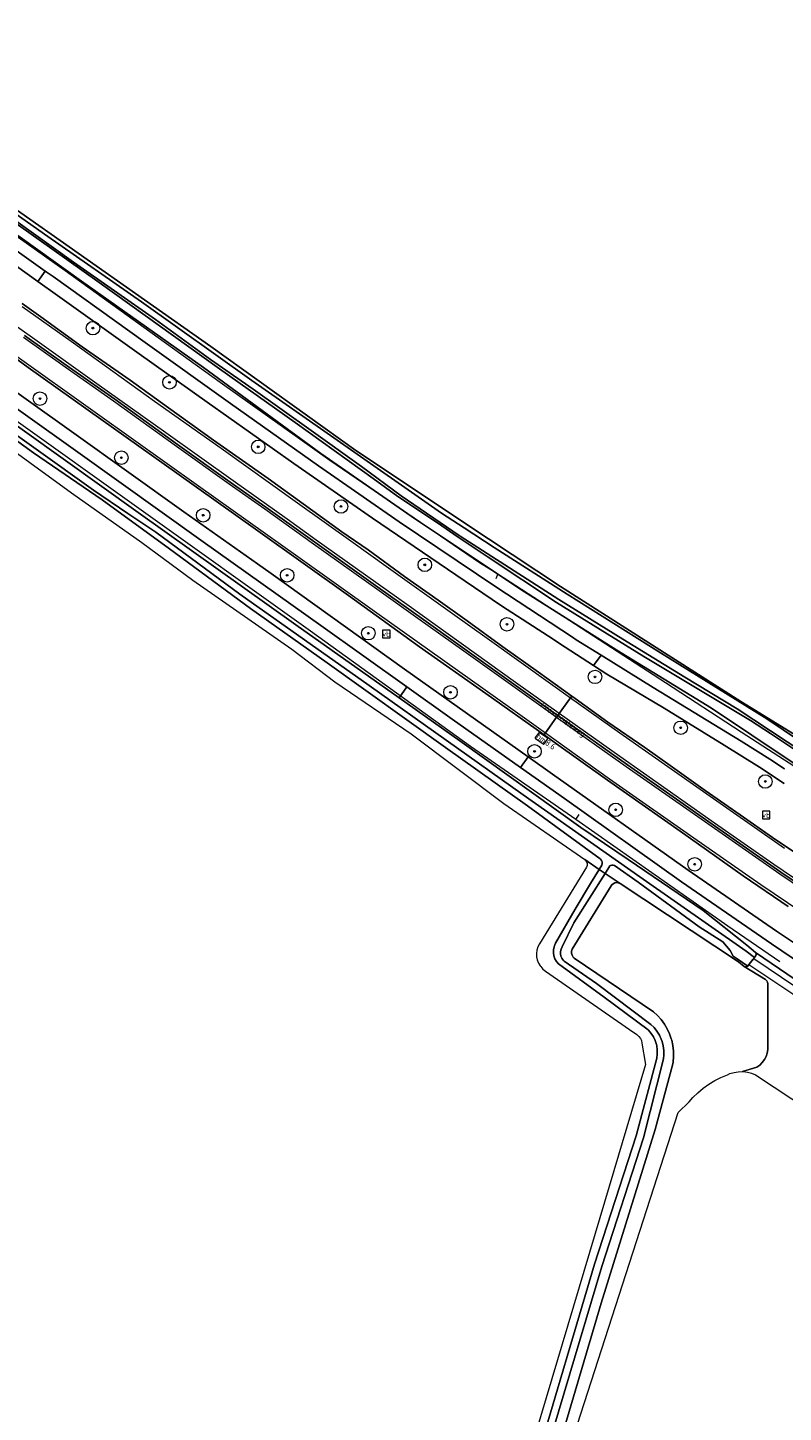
# Model space of a CAD drawing. Header units: metres. Extents: x 178952 to 185583, y 415201 to 419317.
# Tile 131 of 165: x 184595 to 184707, y 415462 to 415667. Entities that reach past the tile are written whole.
import ezdxf
from ezdxf.enums import TextEntityAlignment as Align

# ---------------------------------------------------------------- set-up
doc = ezdxf.new("R2010")
doc.units = ezdxf.units.M
for name, color, linetype, lineweight in [('B-WE-AM-AS_WEG-T18', 1, 'Continuous', 18), ('B-WE-VW-HECTOMETRERING-S', 7, 'Continuous', 25), ('B-XX-FV-GELEIDING_WILDRASTER-G', 253, 'Continuous', 18), ('B-XX-GR-BOOM-S', 90, 'Continuous', 25), ('B-XX-IE-TERREINAFSCHEIDING_KUNSTMATIG_HEKWERK_RASTER-G', 253, 'IE-TERREINAFSCHEIDING-KUNSTMATIG', 18), ('B-XX-KW-KUNSTWERK_DUIKER-GV', 252, 'Continuous', 18), ('B-XX-OG-TERREIN_CULTUURSCHEIDING-GV', 253, 'Continuous', 18), ('B-XX-OG-TOPOGRAFIE-T18', 253, 'Continuous', 18), ('B-XX-OG-WATER-GV', 253, 'Continuous', 18), ('B-XX-OG-WATER_SLOOT-GV', 253, 'Continuous', 18), ('B-XX-OG-WEG-GV', 253, 'Continuous', 18), ('B-XX-VW-MARKERING-G', 253, 'Continuous', 18), ('B-XX-VW-VERKEERSTEKEN_BORD-S', 7, 'Continuous', 25)]:
    doc.layers.add(name, color=color, linetype=linetype, lineweight=lineweight)
doc.styles.add('NLCS-ISO', font='NLCS-ISO.ttf')
doc.styles.add('NLCS-ISO-M-T18', font='NLCS-ISO.ttf', dxfattribs={"height": 1.8})
doc.styles.add('NLCS-ISO-M500-T18', font='NLCS-ISO.ttf', dxfattribs={"height": 0.9})
doc.linetypes.add('IE-TERREINAFSCHEIDING-KUNSTMATIG', pattern='A,4,[82,NLCS.SHX,S=0.75,R=90,X=0,Y=0],4,-2', length=10)

# ---------------------------------------------------------------- blocks, each defined once
blk = doc.blocks.new('SIE-WEG_VERKEERSBORD-SO')
at = {"color": 0, "linetype": 'ByBlock', "lineweight": 18}
blk.add_lwpolyline([(-1.125, -1.125), (1.125, -1.125), (1.125, 1.125), (-1.125, 1.125)], close=True, dxfattribs=at)
at = {"color": 0, "linetype": 'ByBlock', "lineweight": 18, "style": 'NLCS-ISO'}
blk.add_text('vb', height=1.5, dxfattribs=at).set_placement((0, 0), align=Align.MIDDLE_CENTER)
blk = doc.blocks.new('SGR-BOOM_01-SO')
at = {"linetype": 'ByBlock', "lineweight": 18}
h = blk.add_hatch(color=0, dxfattribs=at)
h.dxf.hatch_style = 1
edge = h.paths.add_edge_path()
edge.add_arc((0, 0), 0.25, 0, 360)
at = {"color": 0, "linetype": 'ByBlock', "lineweight": 18}
for radius in [2, 0.25]:
    blk.add_circle((0, 0), radius, dxfattribs=at)
blk = doc.blocks.new('SVW-HECTOMETERPAAL-SO')
at = {"lineweight": 18}
blk.add_lwpolyline([(-0.71, -0.52), (0.71, -0.52, 0.414214), (0.8, -0.44), (0.8, 0.44, 0.414214), (0.71, 0.52), (-0.71, 0.52, 0.414214), (-0.8, 0.44), (-0.8, -0.44, 0.414214)], format="xyb", close=True, dxfattribs=at)
at = {"lineweight": 18, "style": 'NLCS-ISO'}
blk.add_text('hm', height=0.9, dxfattribs=at).set_placement((0, 0), align=Align.MIDDLE_CENTER)

msp = doc.modelspace()

# ---------------------------------------------------------------- linework, layer by layer
at = {"layer": 'B-XX-FV-GELEIDING_WILDRASTER-G'}
for points in [[(184526.91, 415684.203), (184527.063, 415683.973), (184528.4, 415682.848), (184530.923, 415680.877), (184538.948, 415675.073), (184563.236, 415657.859), (184568.8, 415653.871), (184600.457, 415631.434), (184623.397, 415614.92), (184639.623, 415603.366), (184661.79, 415588.218), (184664.512, 415586.524), (184689.329, 415570.474), (184700.569, 415563.153), (184711.701, 415555.96), (184714.401, 415554.141), (184716.287, 415553.021)], [(184706.266, 415529.083), (184698.591, 415534.401), (184676.05, 415550.19), (184660.477, 415560.968), (184636.776, 415578.039), (184610.64, 415596.718), (184576.362, 415621.182), (184531.375, 415653.242), (184512.903, 415666.423), (184510.157, 415663.813)], [(184664.512, 415586.524), (184664.205, 415585.806)], [(184676.05, 415550.19), (184676.556, 415550.927)]]:
    msp.add_lwpolyline(points, dxfattribs=at)
at = {"layer": 'B-XX-IE-TERREINAFSCHEIDING_KUNSTMATIG_HEKWERK_RASTER-G'}
msp.add_lwpolyline([(184565.483, 415659.784), (184568.562, 415657.635), (184583.952, 415646.892), (184592.525, 415640.907), (184622.018, 415620.198), (184643.499, 415604.806), (184663.142, 415591.729), (184673.77, 415584.661), (184700.515, 415567.659), (184719.336, 415556.046)], dxfattribs=at)
at = {"layer": 'B-XX-KW-KUNSTWERK_DUIKER-GV'}
msp.add_lwpolyline([(184708.491, 415525.458), (184702.565, 415529.43), (184702.375, 415529.558), (184701.7, 415528.707), (184701.849, 415528.607), (184708.221, 415524.35), (184713.116, 415521.08), (184714.896, 415519.881), (184715.063, 415519.779), (184715.625, 415520.675), (184715.086, 415521.037), (184713.079, 415522.382)], close=True, dxfattribs=at)
at = {"layer": 'B-XX-OG-TERREIN_CULTUURSCHEIDING-GV'}
for points in [[(184592.525, 415640.907), (184622.018, 415620.198), (184643.499, 415604.806), (184663.142, 415591.729), (184673.77, 415584.661), (184700.515, 415567.659), (184719.336, 415556.046), (184719.751, 415555.87), (184723.527, 415565.879), (184771.96, 415690.99), (184775.59, 415699.605), (184753.894, 415704.699), (184734.579, 415707.345), (184723.599, 415707.08), (184709.973, 415704.434), (184699.125, 415701.524), (184682.192, 415697.555), (184652.691, 415689.75), (184639.462, 415686.972), (184632.45, 415686.575), (184621.999, 415686.31), (184609.828, 415686.178), (184598.848, 415685.913), (184589.191, 415686.046)], [(184674.234, 415454.235), (184691.215, 415506.804), (184692.844, 415508.4), (184693.379, 415509.006), (184694.115, 415509.732), (184694.905, 415510.398), (184695.745, 415511.001), (184696.628, 415511.538), (184697.55, 415512.004), (184698.506, 415512.398), (184698.884, 415512.555), (184699.486, 415512.733), (184700.106, 415512.833), (184700.734, 415512.854), (184702.868, 415513.501), (184703.296, 415513.822), (184703.67, 415514.202), (184703.984, 415514.632), (184704.23, 415515.105), (184704.403, 415515.608), (184704.5, 415516.13), (184704.517, 415516.661), (184704.51, 415516.773), (184704.499, 415525.631), (184704.519, 415525.839), (184704.471, 415526.089), (184704.349, 415526.313), (184704.163, 415526.488), (184700.99, 415528.427), (184700.131, 415529.115), (184682.608, 415540.7), (184682.356, 415540.811), (184682.086, 415540.845), (184681.818, 415540.799), (184681.574, 415540.677), (184681.376, 415540.49), (184681.277, 415540.337), (184675.504, 415530.974), (184675.426, 415530.679), (184675.427, 415530.373), (184675.507, 415530.077), (184675.66, 415529.812), (184675.8, 415529.66), (184687.564, 415521.704), (184688.161, 415521.156), (184688.702, 415520.55), (184689.181, 415519.894), (184689.593, 415519.195), (184689.934, 415518.458), (184690.201, 415517.691), (184690.256, 415517.494), (184690.427, 415516.7), (184690.519, 415515.894), (184690.531, 415515.082), (184690.464, 415514.273), (184690.39, 415513.819), (184687.817, 415504.287), (184679.801, 415478.558), (184672.526, 415453.831)], [(184708.548, 415526.469), (184702.685, 415530.478), (184702.761, 415530.329), (184702.761, 415530.162), (184702.708, 415530.046), (184702.518, 415529.739), (184702.375, 415529.558), (184702.297, 415529.46), (184701.753, 415528.773), (184701.7, 415528.707), (184701.517, 415528.475), (184701.428, 415528.43), (184701.217, 415528.386), (184700.99, 415528.427), (184704.163, 415526.488), (184704.349, 415526.313), (184704.471, 415526.089), (184704.519, 415525.839), (184704.499, 415525.631), (184704.51, 415516.773), (184704.517, 415516.661), (184704.5, 415516.13), (184704.403, 415515.608), (184704.23, 415515.105), (184703.984, 415514.632), (184703.67, 415514.202), (184703.296, 415513.822), (184702.868, 415513.501), (184700.734, 415512.854), (184700.848, 415512.849), (184701.471, 415512.775), (184702.081, 415512.623), (184702.666, 415512.394), (184721.74, 415499.817)]]:
    msp.add_lwpolyline(points, dxfattribs=at)
at = {"layer": 'B-XX-OG-WATER-GV'}
for points in [[(184580.505, 415615.457), (184595.751, 415604.475), (184605.904, 415597.501), (184615.872, 415590.261), (184627.897, 415581.412), (184639.235, 415573.392), (184656.767, 415560.843), (184668.898, 415552.216), (184679.658, 415544.345), (184679.729, 415544.292), (184679.882, 415544.115), (184679.967, 415543.897), (184679.975, 415543.663), (184679.903, 415543.439), (184679.514, 415542.793), (184680.387, 415542.202), (184681.078, 415543.299), (184681.176, 415543.369), (184681.38, 415543.44), (184681.596, 415543.433), (184681.795, 415543.348), (184685.275, 415540.906), (184694.336, 415534.307), (184697.825, 415532.064), (184698.933, 415530.806), (184699.341, 415529.968), (184699.975, 415529.537), (184701.517, 415528.475), (184701.7, 415528.707), (184701.753, 415528.773), (184702.297, 415529.46), (184702.375, 415529.558), (184702.518, 415529.739), (184701.265, 415530.689), (184685.522, 415541.694), (184668.246, 415553.852), (184645.475, 415569.991), (184626.286, 415583.53), (184613.847, 415592.691), (184609.714, 415595.492), (184604.647, 415598.927), (184579.457, 415616.911)], [(184671.148, 415454.544), (184679.894, 415483.996), (184686.065, 415503.04), (184689.037, 415514.751), (184689.092, 415515.316), (184689.083, 415515.99), (184688.995, 415516.659), (184688.828, 415517.313), (184688.712, 415517.642), (184688.431, 415518.255), (184688.079, 415518.831), (184687.662, 415519.361), (184687.185, 415519.838), (184679.102, 415525.876), (184674.345, 415529.203), (184674.191, 415529.344), (184673.979, 415529.627), (184673.835, 415529.949), (184673.768, 415530.296), (184673.78, 415530.649), (184673.871, 415530.991), (184674.041, 415531.312), (184675.786, 415534.902), (184680.387, 415542.202), (184679.514, 415542.793), (184678.255, 415540.698), (184675.974, 415536.904), (184673.075, 415531.888), (184673.003, 415531.751), (184672.839, 415531.326), (184672.753, 415530.88), (184672.746, 415530.425), (184672.819, 415529.976), (184672.969, 415529.547), (184673.192, 415529.15), (184673.48, 415528.799), (184680.245, 415523.878), (184686.776, 415519.02), (184686.823, 415518.973), (184687.218, 415518.506), (184687.548, 415517.991), (184687.809, 415517.438), (184687.996, 415516.856), (184688.037, 415516.677), (184688.122, 415516.071), (184688.127, 415515.46), (184688.053, 415514.852), (184684.981, 415503.338), (184678.821, 415484.329), (184670.069, 415454.856)]]:
    msp.add_lwpolyline(points, dxfattribs=at)
at = {"layer": 'B-XX-OG-WATER_SLOOT-GV'}
for points in [[(184716.718, 415556.727), (184704.354, 415565.057), (184688.605, 415574.842), (184674.768, 415583.555), (184663.992, 415590.433), (184659.512, 415593.339), (184656.161, 415595.512), (184640.699, 415606.348), (184628.073, 415615.155), (184611.75, 415626.809), (184597.889, 415636.491), (184573.356, 415653.748)], [(184709.324, 415559.959), (184704.889, 415562.898), (184701.934, 415564.837), (184686.129, 415574.291), (184673.192, 415582.302), (184663.063, 415589.036), (184658.658, 415591.999), (184655.556, 415594.085), (184649.715, 415598.01), (184646.07, 415600.647), (184634.507, 415608.975), (184623.304, 415616.889), (184605.455, 415629.677), (184598.459, 415634.661), (184583.617, 415645.178)], [(184583.617, 415645.178), (184598.459, 415634.661), (184605.455, 415629.677), (184623.304, 415616.889), (184634.507, 415608.975), (184646.07, 415600.647), (184649.715, 415598.01), (184655.556, 415594.085), (184658.658, 415591.999), (184663.063, 415589.036), (184673.192, 415582.302), (184686.129, 415574.291), (184701.934, 415564.837), (184704.889, 415562.898), (184709.324, 415559.959)], [(184583.396, 415643.79), (184602.834, 415629.877), (184620.927, 415617.07), (184638.298, 415604.379), (184652.342, 415594.634), (184657.943, 415590.878), (184667.896, 415584.203), (184682.128, 415575.244), (184696.159, 415566.676), (184714.09, 415554.678)], [(184587.176, 415643.045), (184601.676, 415632.662), (184613.793, 415624.19), (184621.986, 415618.264), (184628.294, 415613.865), (184636.857, 415607.744), (184644.311, 415602.427), (184650.209, 415598.078), (184658.793, 415592.211), (184658.941, 415592.11), (184673.559, 415582.752), (184683.037, 415576.892), (184692.191, 415571.272), (184699.978, 415566.556), (184709.815, 415560.025)], [(184709.815, 415560.025), (184699.978, 415566.556), (184692.191, 415571.272), (184683.037, 415576.892), (184673.559, 415582.752), (184658.941, 415592.11), (184658.793, 415592.211), (184650.209, 415598.078), (184644.311, 415602.427), (184636.857, 415607.744), (184628.294, 415613.865), (184621.986, 415618.264), (184613.793, 415624.19), (184601.676, 415632.662), (184587.176, 415643.045)], [(184569.401, 415621.757), (184601.398, 415598.522), (184611.809, 415591.175), (184619.347, 415585.602), (184634.015, 415575.387), (184640.372, 415570.544), (184651.658, 415562.881), (184665.398, 415552.569), (184677.377, 415544.238), (184679.514, 415542.793), (184679.903, 415543.439), (184679.975, 415543.663), (184679.967, 415543.897), (184679.882, 415544.115), (184679.729, 415544.292), (184679.658, 415544.345), (184668.898, 415552.216), (184656.767, 415560.843), (184639.235, 415573.392), (184627.897, 415581.412), (184615.872, 415590.261), (184605.904, 415597.501), (184595.751, 415604.475), (184580.505, 415615.457)], [(184579.457, 415616.911), (184604.647, 415598.927), (184609.714, 415595.492), (184613.847, 415592.691), (184626.286, 415583.53), (184645.475, 415569.991), (184668.246, 415553.852), (184685.522, 415541.694), (184701.265, 415530.689), (184702.518, 415529.739), (184702.708, 415530.046), (184702.761, 415530.162), (184702.761, 415530.329), (184702.685, 415530.478), (184701.394, 415531.577), (184694.911, 415536.69), (184683.807, 415544.233), (184676.798, 415548.994), (184658.881, 415561.846), (184649.888, 415568.207), (184634.61, 415579.014), (184611.244, 415595.602), (184583.243, 415615.604)], [(184670.069, 415454.856), (184678.821, 415484.329), (184684.981, 415503.338), (184688.053, 415514.852), (184688.127, 415515.46), (184688.122, 415516.071), (184688.037, 415516.677), (184687.996, 415516.856), (184687.809, 415517.438), (184687.548, 415517.991), (184687.218, 415518.506), (184686.823, 415518.973), (184686.776, 415519.02), (184680.245, 415523.878), (184673.48, 415528.799), (184673.192, 415529.15), (184672.969, 415529.547), (184672.819, 415529.976), (184672.746, 415530.425), (184672.753, 415530.88), (184672.839, 415531.326), (184673.003, 415531.751), (184673.075, 415531.888), (184675.974, 415536.904), (184678.255, 415540.698), (184679.514, 415542.793), (184677.377, 415544.238), (184677.493, 415544.131), (184677.648, 415543.904), (184677.732, 415543.642), (184677.737, 415543.367), (184677.663, 415543.1), (184670.663, 415531.778), (184670.435, 415531.31), (184670.296, 415530.84), (184670.236, 415530.353), (184670.256, 415529.862), (184670.354, 415529.382), (184670.53, 415528.923), (184670.777, 415528.5), (184670.856, 415528.391), (184671.186, 415528.028), (184671.57, 415527.722), (184684.035, 415519.068), (184685.074, 415518.347), (184685.132, 415518.307), (184685.403, 415518.072), (184685.62, 415517.779), (184685.768, 415517.446), (184685.84, 415517.089), (184686.369, 415513.913), (184678.912, 415488.891), (184664.408, 415440.227)], [(184672.526, 415453.831), (184679.801, 415478.558), (184687.817, 415504.287), (184690.39, 415513.819), (184690.464, 415514.273), (184690.531, 415515.082), (184690.519, 415515.894), (184690.427, 415516.7), (184690.256, 415517.494), (184690.201, 415517.691), (184689.934, 415518.458), (184689.593, 415519.195), (184689.181, 415519.894), (184688.702, 415520.55), (184688.161, 415521.156), (184687.564, 415521.704), (184675.8, 415529.66), (184675.66, 415529.812), (184675.507, 415530.077), (184675.427, 415530.373), (184675.426, 415530.679), (184675.504, 415530.974), (184681.277, 415540.337), (184681.376, 415540.49), (184681.574, 415540.677), (184681.818, 415540.799), (184682.086, 415540.845), (184682.356, 415540.811), (184682.608, 415540.7), (184680.387, 415542.202), (184675.786, 415534.902), (184674.041, 415531.312), (184673.871, 415530.991), (184673.78, 415530.649), (184673.768, 415530.296), (184673.835, 415529.949), (184673.979, 415529.627), (184674.191, 415529.344), (184674.345, 415529.203), (184679.102, 415525.876), (184687.185, 415519.838), (184687.662, 415519.361), (184688.079, 415518.831), (184688.431, 415518.255), (184688.712, 415517.642), (184688.828, 415517.313), (184688.995, 415516.659), (184689.083, 415515.99), (184689.092, 415515.316), (184689.037, 415514.751), (184686.065, 415503.04), (184679.894, 415483.996), (184671.148, 415454.544)]]:
    msp.add_lwpolyline(points, dxfattribs=at)
msp.add_lwpolyline([(184685.275, 415540.906), (184681.795, 415543.348), (184681.596, 415543.433), (184681.38, 415543.44), (184681.176, 415543.369), (184681.078, 415543.299), (184680.387, 415542.202), (184682.608, 415540.7), (184700.131, 415529.115), (184700.99, 415528.427), (184701.217, 415528.386), (184701.428, 415528.43), (184701.517, 415528.475), (184699.975, 415529.537), (184699.341, 415529.968), (184698.933, 415530.806), (184697.825, 415532.064), (184694.336, 415534.307)], close=True, dxfattribs=at)
at = {"layer": 'B-XX-OG-WEG-GV'}
for points in [[(184516.053, 415689.402), (184514.972, 415687.884), (184517.32, 415686.199), (184522.162, 415682.748), (184532.695, 415675.316), (184545.195, 415666.241), (184558.656, 415656.835), (184568.71, 415649.597), (184582.477, 415639.779), (184596.392, 415629.825), (184597.491, 415631.369), (184587.925, 415638.17), (184575.841, 415646.765), (184565.96, 415653.819), (184564.281, 415655.018), (184550.692, 415664.754), (184537.18, 415674.367), (184523.369, 415684.112)], [(184597.491, 415631.369), (184596.392, 415629.825), (184599.307, 415627.74), (184611.378, 415619.132), (184621.448, 415611.961), (184634.283, 415602.861), (184645.951, 415594.794), (184658.272, 415586.408), (184665.069, 415581.829), (184672.024, 415577.306), (184674.495, 415575.698), (184678.69, 415572.968), (184679.795, 415574.514), (184676.119, 415576.793), (184675.547, 415577.169), (184664.236, 415584.61), (184649.884, 415594.253), (184637.95, 415602.556), (184624.936, 415611.741), (184612.31, 415620.817), (184598.643, 415630.55)], [(184587.572, 415617.432), (184586.445, 415615.848), (184602.335, 415604.557), (184620.897, 415591.301), (184638.298, 415578.882), (184651.026, 415569.815), (184657.75, 415565.025), (184667.891, 415557.861), (184669.018, 415559.438), (184650.714, 415572.436), (184630.946, 415586.573), (184628.936, 415588.011), (184618.028, 415595.737), (184601.706, 415607.352)], [(184667.891, 415557.861), (184657.75, 415565.025), (184651.026, 415569.815), (184649.888, 415568.207), (184658.881, 415561.846), (184676.798, 415548.994), (184683.807, 415544.233), (184694.911, 415536.69), (184701.394, 415531.577), (184702.685, 415530.478), (184708.548, 415526.469), (184708.835, 415527.11), (184709.63, 415528.642), (184705.028, 415531.784), (184691.717, 415540.937), (184674.394, 415553.267)]]:
    msp.add_lwpolyline(points, close=True, dxfattribs=at)
for points in [[(184573.356, 415653.748), (184597.889, 415636.491), (184611.75, 415626.809), (184628.073, 415615.155), (184640.699, 415606.348), (184656.161, 415595.512), (184659.512, 415593.339), (184663.992, 415590.433), (184674.768, 415583.555), (184688.605, 415574.842), (184704.354, 415565.057), (184716.718, 415556.727), (184720.978, 415553.662), (184721.547, 415555.107), (184719.751, 415555.87), (184719.336, 415556.046), (184700.515, 415567.659), (184673.77, 415584.661), (184663.142, 415591.729), (184643.499, 415604.806), (184622.018, 415620.198), (184592.525, 415640.907)], [(184714.09, 415554.678), (184696.159, 415566.676), (184682.128, 415575.244), (184667.896, 415584.203), (184657.943, 415590.878), (184652.342, 415594.634), (184638.298, 415604.379), (184620.927, 415617.07), (184602.834, 415629.877), (184583.396, 415643.79)], [(184706.925, 415555.531), (184703.273, 415557.924), (184698.046, 415561.188), (184689.149, 415566.637), (184680.646, 415571.695), (184678.69, 415572.968), (184674.495, 415575.698), (184672.024, 415577.306), (184665.069, 415581.829), (184658.272, 415586.408), (184645.951, 415594.794), (184634.283, 415602.861), (184621.448, 415611.961), (184611.378, 415619.132), (184599.307, 415627.74), (184596.392, 415629.825), (184582.477, 415639.779)], [(184587.925, 415638.17), (184597.491, 415631.369), (184598.643, 415630.55), (184612.31, 415620.817), (184624.936, 415611.741), (184637.95, 415602.556), (184649.884, 415594.253), (184664.236, 415584.61), (184675.547, 415577.169), (184676.119, 415576.793), (184679.795, 415574.514), (184687.501, 415569.735), (184700.53, 415561.779), (184704.788, 415559.094), (184706.956, 415557.678)], [(184594.075, 415626.569), (184596.843, 415624.617), (184602.962, 415620.154), (184610.06, 415615.212), (184615.726, 415611.112), (184622.4, 415606.355), (184630.486, 415600.65), (184635.703, 415596.894), (184641.434, 415592.746), (184645.322, 415590.091), (184650.697, 415586.149), (184655.694, 415582.661), (184659.995, 415579.594), (184665.266, 415575.757), (184670.52, 415571.998), (184675.457, 415568.445), (184675.968, 415568.076), (184680.796, 415564.599), (184686.26, 415560.846), (184690.014, 415558.158), (184695.236, 415554.464), (184700.411, 415550.845), (184705.189, 415547.512), (184709.554, 415544.589)], [(184594.431, 415621.852), (184600.6, 415617.452), (184607.778, 415612.389), (184617.084, 415605.706), (184624.894, 415600.134), (184630.162, 415596.407), (184637.403, 415591.235), (184647.095, 415584.303), (184652.857, 415580.225), (184659.642, 415575.375), (184672.775, 415565.998), (184673.394, 415565.559), (184673.614, 415565.867), (184675.284, 415568.203), (184675.457, 415568.445), (184670.52, 415571.998), (184665.266, 415575.757), (184659.995, 415579.594), (184655.694, 415582.661), (184650.697, 415586.149), (184645.322, 415590.091), (184641.434, 415592.746), (184635.703, 415596.894), (184630.486, 415600.65), (184622.4, 415606.355), (184615.726, 415611.112), (184610.06, 415615.212), (184602.962, 415620.154), (184596.843, 415624.617), (184594.075, 415626.569)], [(184589.913, 415620.721), (184594.966, 415617.093), (184605.707, 415609.464), (184616.958, 415601.428), (184628.959, 415592.936), (184642.394, 415583.347), (184652.929, 415575.718), (184662.752, 415568.822), (184671.355, 415562.707), (184671.552, 415562.983), (184673.219, 415565.315), (184673.394, 415565.559), (184672.775, 415565.998), (184659.642, 415575.375), (184652.857, 415580.225), (184647.095, 415584.303), (184637.403, 415591.235), (184630.162, 415596.407), (184624.894, 415600.134), (184617.084, 415605.706), (184607.778, 415612.389), (184600.6, 415617.452), (184594.431, 415621.852)], [(184707.523, 415537.299), (184700.856, 415541.861), (184691.513, 415548.465), (184680.741, 415555.99), (184672.845, 415561.648), (184671.355, 415562.707), (184662.752, 415568.822), (184652.929, 415575.718), (184642.394, 415583.347), (184628.959, 415592.936), (184616.958, 415601.428), (184605.707, 415609.464), (184594.966, 415617.093), (184589.913, 415620.721)], [(184587.572, 415617.432), (184601.706, 415607.352), (184618.028, 415595.737), (184628.936, 415588.011), (184630.946, 415586.573), (184650.714, 415572.436), (184669.018, 415559.438), (184672.584, 415556.907), (184692.686, 415542.676), (184705.782, 415533.643), (184709.78, 415530.966)], [(184583.243, 415615.604), (184611.244, 415595.602), (184634.61, 415579.014), (184649.888, 415568.207), (184651.026, 415569.815), (184638.298, 415578.882), (184620.897, 415591.301), (184602.335, 415604.557), (184586.445, 415615.848)], [(184706.956, 415557.678), (184704.788, 415559.094), (184700.53, 415561.779), (184687.501, 415569.735), (184679.795, 415574.514), (184678.69, 415572.968), (184680.646, 415571.695), (184689.149, 415566.637), (184698.046, 415561.188), (184703.273, 415557.924), (184706.925, 415555.531)], [(184709.554, 415544.589), (184705.189, 415547.512), (184700.411, 415550.845), (184695.236, 415554.464), (184690.014, 415558.158), (184686.26, 415560.846), (184680.796, 415564.599), (184675.968, 415568.076), (184675.457, 415568.445), (184675.284, 415568.203), (184673.614, 415565.867), (184673.394, 415565.559), (184683.712, 415558.25), (184694.775, 415550.501), (184706.428, 415542.395), (184715.278, 415536.418)], [(184715.278, 415536.418), (184706.428, 415542.395), (184694.775, 415550.501), (184683.712, 415558.25), (184673.394, 415565.559), (184673.219, 415565.315), (184671.552, 415562.983), (184671.355, 415562.707), (184672.845, 415561.648), (184680.741, 415555.99), (184691.513, 415548.465), (184700.856, 415541.861), (184707.523, 415537.299)], [(184709.78, 415530.966), (184705.782, 415533.643), (184692.686, 415542.676), (184672.584, 415556.907), (184669.018, 415559.438), (184667.891, 415557.861), (184674.394, 415553.267), (184691.717, 415540.937), (184705.028, 415531.784), (184709.63, 415528.642)]]:
    msp.add_lwpolyline(points, dxfattribs=at)
at = {"layer": 'B-XX-VW-MARKERING-G'}
for points in [[(184594.058, 415626.14), (184601.327, 415620.972), (184613.691, 415612.131), (184623.526, 415605.153), (184634.861, 415597.047), (184643.088, 415591.166), (184647.979, 415587.693), (184657.813, 415580.665), (184662.915, 415577.038), (184672.638, 415570.077), (184675.284, 415568.203), (184682.586, 415563.03), (184694.462, 415554.662), (184706.966, 415545.913)], [(184594.058, 415626.14), (184601.327, 415620.972), (184613.691, 415612.131), (184623.526, 415605.153), (184634.861, 415597.047), (184643.088, 415591.166), (184647.979, 415587.693), (184657.813, 415580.665), (184662.915, 415577.038), (184672.638, 415570.077), (184675.284, 415568.203), (184682.586, 415563.03), (184694.462, 415554.662), (184706.966, 415545.913)], [(184709.692, 415540.606), (184705.384, 415543.515), (184696.608, 415549.623), (184682.558, 415559.487), (184673.614, 415565.867), (184667.146, 415570.481), (184651.021, 415581.985), (184637.603, 415591.516), (184633.298, 415594.617), (184625.303, 415600.323), (184615.363, 415607.416), (184605.109, 415614.699), (184595.947, 415621.243), (184592.195, 415623.927)], [(184709.692, 415540.606), (184705.384, 415543.515), (184696.608, 415549.623), (184682.558, 415559.487), (184673.614, 415565.867), (184667.146, 415570.481), (184651.021, 415581.985), (184637.603, 415591.516), (184633.298, 415594.617), (184625.303, 415600.323), (184615.363, 415607.416), (184605.109, 415614.699), (184595.947, 415621.243), (184592.195, 415623.927)], [(184594.257, 415621.607), (184600.427, 415617.207), (184607.604, 415612.144), (184616.91, 415605.462), (184624.72, 415599.889), (184629.988, 415596.162), (184637.228, 415590.991), (184646.921, 415584.058), (184652.683, 415579.981), (184659.468, 415575.131), (184672.601, 415565.753), (184673.219, 415565.315), (184683.539, 415558.004), (184694.603, 415550.255), (184706.258, 415542.147), (184715.112, 415536.169)], [(184594.257, 415621.607), (184600.427, 415617.207), (184607.604, 415612.144), (184616.91, 415605.462), (184624.72, 415599.889), (184629.988, 415596.162), (184637.228, 415590.991), (184646.921, 415584.058), (184652.683, 415579.981), (184659.468, 415575.131), (184672.601, 415565.753), (184673.219, 415565.315), (184683.539, 415558.004), (184694.603, 415550.255), (184706.258, 415542.147), (184715.112, 415536.169)], [(184592.651, 415619.208), (184605.237, 415610.232), (184620.175, 415599.553), (184634.873, 415589.137), (184646.607, 415580.755), (184666.364, 415566.694), (184671.552, 415562.983), (184681.041, 415556.197), (184693.527, 415547.459), (184703.469, 415540.567), (184715.472, 415532.45)], [(184592.651, 415619.208), (184605.237, 415610.232), (184620.175, 415599.553), (184634.873, 415589.137), (184646.607, 415580.755), (184666.364, 415566.694), (184671.552, 415562.983), (184681.041, 415556.197), (184693.527, 415547.459), (184703.469, 415540.567), (184715.472, 415532.45)]]:
    msp.add_lwpolyline(points, dxfattribs=at)

# ---------------------------------------------------------------- block references
at = {"layer": 'B-WE-VW-HECTOMETRERING-S', "rotation": 324.652014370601}
msp.add_blockref('SVW-HECTOMETERPAAL-SO', (184670.963, 415562.194, 10.343), dxfattribs=at)
at = {"layer": 'B-XX-GR-BOOM-S', "xscale": 0.5, "yscale": 0.5, "zscale": 0.5}
for p in [(184604.551, 415622.923), (184615.884, 415614.897), (184596.703, 415612.491), (184629.03, 415605.349), (184608.765, 415603.744), (184641.292, 415596.522), (184620.882, 415595.218), (184653.694, 415587.879), (184633.313, 415586.331), (184645.327, 415577.752), (184665.869, 415579.082), (184678.904, 415571.289), (184657.501, 415569.012), (184691.598, 415563.757), (184669.949, 415560.265), (184704.119, 415555.806), (184681.962, 415551.615), (184693.671, 415543.552)]:
    msp.add_blockref('SGR-BOOM_01-SO', p, dxfattribs=at)
at = {"layer": 'B-XX-VW-VERKEERSTEKEN_BORD-S', "xscale": 0.5, "yscale": 0.5, "zscale": 0.5}
for p in [(184647.997, 415577.642), (184704.25, 415550.834)]:
    msp.add_blockref('SIE-WEG_VERKEERSBORD-SO', p, dxfattribs=at)

# ---------------------------------------------------------------- texts
at = {"layer": 'B-WE-AM-AS_WEG-T18', "style": 'NLCS-ISO-M500-T18'}
msp.add_text('8.6', height=0.9, rotation=324.65201, dxfattribs=at).set_placement((184672.313, 415561.246), align=Align.MIDDLE)
at = {"layer": 'B-XX-OG-TOPOGRAFIE-T18', "style": 'NLCS-ISO-M-T18'}
msp.add_text('Provincialeweg', height=0.9, rotation=324.6, dxfattribs=at).set_placement((184674.198, 415564.985), align=Align.MIDDLE_CENTER)

doc.saveas('drawing.dxf')
